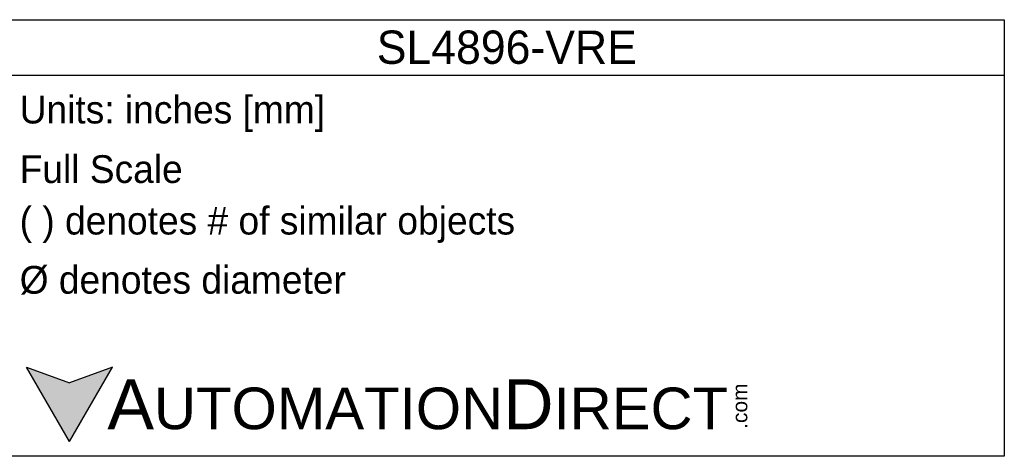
# Model space of a CAD drawing. Header units: inches. Extents: x 513.5 to 524.3, y 504.6 to 513.6.
# Tile 16 of 16: x 517.1 to 523.9, y 509.9 to 512.9. Entities that reach past the tile are written whole.
import ezdxf

# ---------------------------------------------------------------- set-up
doc = ezdxf.new("R2010")
doc.units = ezdxf.units.IN
doc.header["$LTSCALE"] = 8
doc.header["$MEASUREMENT"] = 0
doc.layers.add('Text', color=140, linetype='Continuous')
doc.styles.add('\\M+2ABAC\\M+2A6A11', font='txt')

msp = doc.modelspace()

# ---------------------------------------------------------------- hatches: boundary and pattern name
at = {"layer": 'Text'}
msp.add_hatch(color=256, dxfattribs=at).paths.add_polyline_path([(517.4149, 509.9908), (517.7141, 510.5089), (517.4149, 510.4), (517.1158, 510.5089)])

# ---------------------------------------------------------------- linework, layer by layer
for p, q in [((516.9957, 512.9342), (523.933, 512.9342)), ((523.933, 512.9342), (523.933, 509.8878)), ((516.9957, 512.5469), (523.933, 512.5469)), ((517.4149, 509.9908), (517.1158, 510.5089)), ((517.1158, 510.5089), (517.4149, 510.4)), ((517.4149, 509.9908), (517.7141, 510.5089)), ((517.7141, 510.5089), (517.4149, 510.4)), ((523.933, 509.8878), (516.9957, 509.8878))]:
    msp.add_line(p, q, dxfattribs=at)

# ---------------------------------------------------------------- texts
at = {"layer": 'Text', "style": '\\M+2ABAC\\M+2A6A11'}
for s, insert, char_height, width, attachment_point in [('SL4896-VRE', (520.4644, 512.7405), 0.23239, 6.937288, 5), ('{\\fArial|b0|i0|c0|p34;     \\H1.2x;A\\H0.8333x;UTOMATION\\H1.2x;D\\H0.8333x;IRECT}', (517.1158, 510.2494), 0.290484, 4.929531, 4)]:
    msp.add_mtext(s, dxfattribs=dict(at, insert=insert, char_height=char_height, width=width, attachment_point=attachment_point))
at = {"layer": 'Text', "char_height": 0.193656, "attachment_point": 4}
for s, insert, width in [(' Units: inches [mm]', (516.9957, 512.2777), 6.956181), (' Full Scale', (516.9957, 511.8903), 6.937288), (' ( ) denotes # of similar objects', (516.9957, 511.503), 6.937288), (' %%C denotes diameter', (516.9957, 511.1157), 6.937288)]:
    msp.add_mtext(s, dxfattribs=dict(at, insert=insert, width=width))
at = {"layer": 'Text', "insert": (522.0365, 510.0795), "char_height": 0.104574, "width": 0.309889, "attachment_point": 1, "rotation": 90, "style": '\\M+2ABAC\\M+2A6A11'}
msp.add_mtext('{\\fArial|b0|i0|c0|p34;.com}', dxfattribs=at)

doc.saveas('drawing.dxf')
